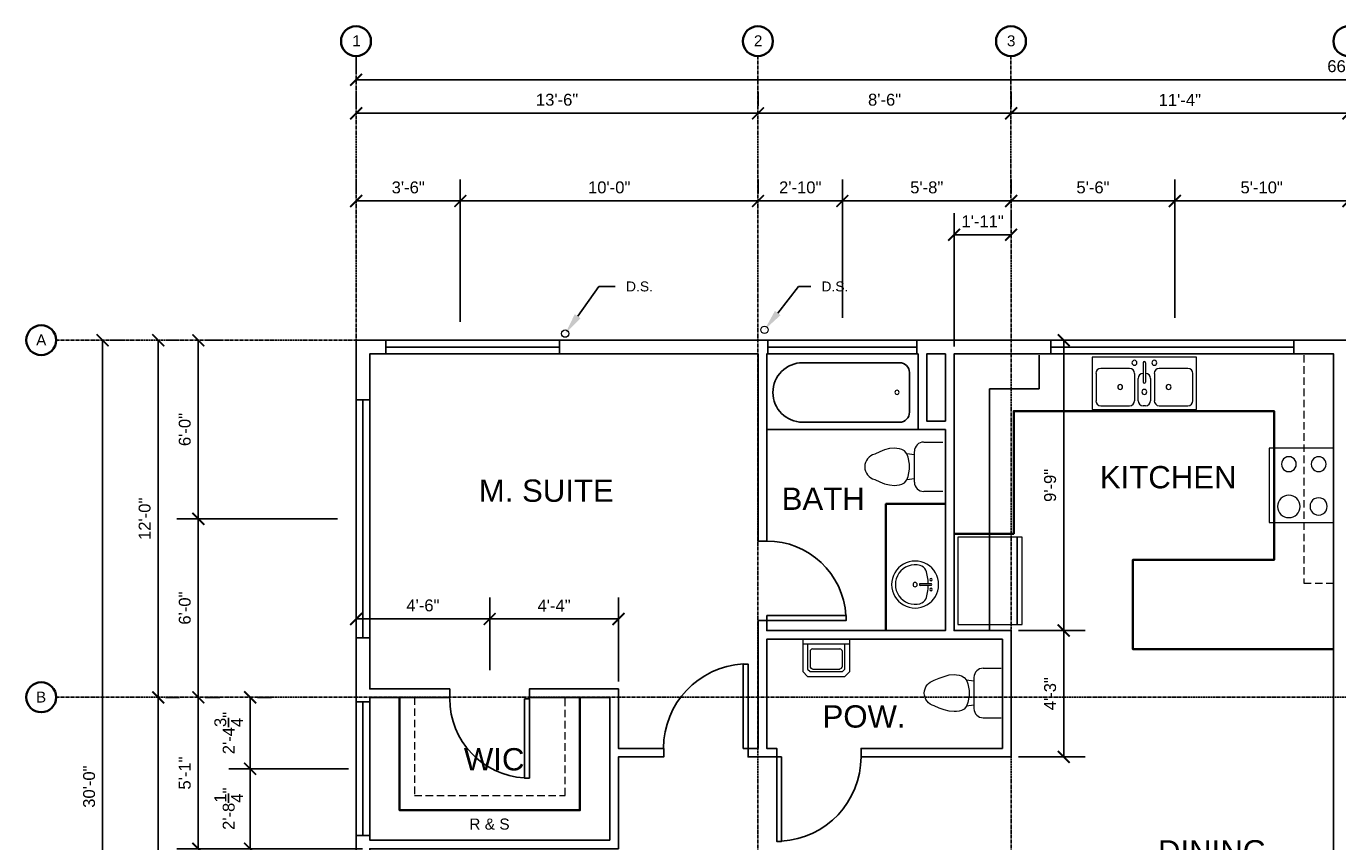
# Model space of a CAD drawing. Header units: inches. Extents: x 0 to 1092, y 0 to 570.
# Tile 2 of 4: x 0 to 529, y 241 to 570. Entities that reach past the tile are written whole.
import ezdxf
from ezdxf import colors
from ezdxf.entities.mleader import LeaderData, LeaderLine
from ezdxf.math import Vec2, Vec3

# ---------------------------------------------------------------- set-up
doc = ezdxf.new("R2010")
doc.units = ezdxf.units.IN
doc.header["$MEASUREMENT"] = 0
doc.linetypes.add('CENTER', pattern=[2, 1.25, -0.25, 0.25, -0.25])
doc.linetypes.add('HIDDEN', pattern=[0.375, 0.25, -0.125])
for name, color, linetype in [('A-CASEWORK', 4, 'Continuous'), ('A-DIM', 1, 'Continuous'), ('A-DOOR', 2, 'Continuous'), ('A-EQUIPMENT', 6, 'Continuous'), ('A-GLAZING', 3, 'Continuous'), ('A-GRID', 7, 'CENTER'), ('A-GRID-LABEL', 7, 'Continuous'), ('A-LABEL', 7, 'Continuous'), ('A-MISC', 4, 'Continuous'), ('A-PLUMBING', 4, 'Continuous'), ('A-ROOM-LABEL', 7, 'Continuous'), ('A-WALL', 5, 'Continuous')]:
    doc.layers.add(name, color=color, linetype=linetype)
doc.styles.add('PDF Arial', font='arial.ttf')
doc.styles.get("Standard").update_dxf_attribs({"font": 'arial.ttf'})
doc.dimstyles.new('Arch-Dim', dxfattribs={"dimtxt": 0.1, "dimasz": 0.1, "dimexe": 0.18, "dimexo": 0.0625, "dimgap": 0.0625, "dimtad": 1, "dimdec": 0, "dimzin": 3, "dimdsep": 46, "dimlunit": 4, "dimtxsty": 'Standard', "dimblk": 'ARCHTICK', "dimcen": 0, "dimadec": 0, "dimazin": 0, "dimtfac": 1, "dimtdec": 0, "dimtofl": 0, "dimtmove": 0, "dimatfit": 3, "dimfxl": 1, "dimtolj": 1, "dimtzin": 0, "dimarcsym": 0})

# ---------------------------------------------------------------- blocks, each defined once
blk = doc.blocks.new('_ArchTick')
at = {"color": 0, "linetype": 'ByBlock', "const_width": 0.15}
blk.add_lwpolyline([(-0.5, -0.5), (0.5, 0.5)], dxfattribs=at)
blk = doc.blocks.new('*D68')
at = {"layer": 'A-DIM', "color": 0, "lineweight": -2, "transparency": 16777216}
for p, q in [((132.96, 551.31), (132.96, 556.95)), ((932.95, 551.31), (932.95, 556.95)), ((132.96, 548.31), (932.95, 548.31))]:
    blk.add_line(p, q, dxfattribs=at)
at = {"layer": 'Defpoints', "color": 0, "transparency": 16777216}
for p in [(132.96, 548.31), (932.95, 548.31), (932.95, 548.31)]:
    blk.add_point(p, dxfattribs=at)
at = {"layer": 'A-DIM', "color": 0, "lineweight": -2, "transparency": 16777216, "xscale": 4.800000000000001, "yscale": 4.800000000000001, "zscale": 4.800000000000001, "rotation": 180}
blk.add_blockref('_ArchTick', (132.96, 548.31), dxfattribs=at)
at = {"layer": 'A-DIM', "color": 0, "lineweight": -2, "transparency": 16777216, "xscale": 4.800000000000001, "yscale": 4.800000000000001, "zscale": 4.800000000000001}
blk.add_blockref('_ArchTick', (932.95, 548.31), dxfattribs=at)
at = {"layer": 'A-DIM', "color": 0, "transparency": 16777216, "insert": (532.95, 553.77), "char_height": 4.8, "attachment_point": 5}
blk.add_mtext('\\A1;66\'-8"', dxfattribs=at)
blk = doc.blocks.new('*D69')
at = {"layer": 'A-DIM', "color": 0, "lineweight": -2, "transparency": 16777216}
for p, q in [((132.96, 537.79), (132.96, 543.43)), ((294.96, 537.79), (294.96, 543.43)), ((132.96, 534.79), (294.96, 534.79))]:
    blk.add_line(p, q, dxfattribs=at)
at = {"layer": 'Defpoints', "color": 0, "transparency": 16777216}
for p in [(132.96, 534.79), (294.96, 534.79), (294.96, 534.79)]:
    blk.add_point(p, dxfattribs=at)
at = {"layer": 'A-DIM', "color": 0, "lineweight": -2, "transparency": 16777216, "xscale": 4.800000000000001, "yscale": 4.800000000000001, "zscale": 4.800000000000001, "rotation": 180}
blk.add_blockref('_ArchTick', (132.96, 534.79), dxfattribs=at)
at = {"layer": 'A-DIM', "color": 0, "lineweight": -2, "transparency": 16777216, "xscale": 4.800000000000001, "yscale": 4.800000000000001, "zscale": 4.800000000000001}
blk.add_blockref('_ArchTick', (294.96, 534.79), dxfattribs=at)
at = {"layer": 'A-DIM', "color": 0, "transparency": 16777216, "insert": (213.96, 540.25), "char_height": 4.8, "attachment_point": 5}
blk.add_mtext('\\A1;13\'-6"', dxfattribs=at)
blk = doc.blocks.new('*D70')
at = {"layer": 'A-DIM', "color": 0, "lineweight": -2, "transparency": 16777216}
for p, q in [((294.96, 537.79), (294.96, 543.43)), ((396.96, 537.41), (396.96, 543.43)), ((294.96, 534.79), (396.96, 534.79))]:
    blk.add_line(p, q, dxfattribs=at)
at = {"layer": 'Defpoints', "color": 0, "transparency": 16777216}
for p in [(294.96, 534.79), (396.96, 534.79), (396.96, 534.41)]:
    blk.add_point(p, dxfattribs=at)
at = {"layer": 'A-DIM', "color": 0, "lineweight": -2, "transparency": 16777216, "xscale": 4.800000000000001, "yscale": 4.800000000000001, "zscale": 4.800000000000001, "rotation": 180}
blk.add_blockref('_ArchTick', (294.96, 534.79), dxfattribs=at)
at = {"layer": 'A-DIM', "color": 0, "lineweight": -2, "transparency": 16777216, "xscale": 4.800000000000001, "yscale": 4.800000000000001, "zscale": 4.800000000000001}
blk.add_blockref('_ArchTick', (396.96, 534.79), dxfattribs=at)
at = {"layer": 'A-DIM', "color": 0, "transparency": 16777216, "insert": (345.96, 540.25), "char_height": 4.8, "attachment_point": 5}
blk.add_mtext('\\A1;8\'-6"', dxfattribs=at)
blk = doc.blocks.new('*D71')
at = {"layer": 'A-DIM', "color": 0, "lineweight": -2, "transparency": 16777216}
for p, q in [((396.96, 537.41), (396.96, 543.43)), ((532.95, 537.79), (532.95, 543.43)), ((396.96, 534.79), (532.95, 534.79))]:
    blk.add_line(p, q, dxfattribs=at)
at = {"layer": 'Defpoints', "color": 0, "transparency": 16777216}
for p in [(396.96, 534.41), (532.95, 534.79), (532.95, 534.79)]:
    blk.add_point(p, dxfattribs=at)
at = {"layer": 'A-DIM', "color": 0, "lineweight": -2, "transparency": 16777216, "xscale": 4.800000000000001, "yscale": 4.800000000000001, "zscale": 4.800000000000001, "rotation": 180}
blk.add_blockref('_ArchTick', (396.96, 534.79), dxfattribs=at)
at = {"layer": 'A-DIM', "color": 0, "lineweight": -2, "transparency": 16777216, "xscale": 4.800000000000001, "yscale": 4.800000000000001, "zscale": 4.800000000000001}
blk.add_blockref('_ArchTick', (532.95, 534.79), dxfattribs=at)
at = {"layer": 'A-DIM', "color": 0, "transparency": 16777216, "insert": (464.96, 540.2), "char_height": 4.8, "attachment_point": 5}
blk.add_mtext('\\A1;11\'-4"', dxfattribs=at)
blk = doc.blocks.new('*D75')
at = {"layer": 'A-DIM', "color": 0, "lineweight": -2, "transparency": 16777216}
for p, q in [((132.96, 502.44), (132.96, 508.08)), ((174.96, 450.76), (174.96, 508.08)), ((132.96, 499.44), (174.96, 499.44))]:
    blk.add_line(p, q, dxfattribs=at)
at = {"layer": 'Defpoints', "color": 0, "transparency": 16777216}
for p in [(132.96, 499.44), (174.96, 499.44), (174.96, 447.76)]:
    blk.add_point(p, dxfattribs=at)
at = {"layer": 'A-DIM', "color": 0, "lineweight": -2, "transparency": 16777216, "xscale": 4.800000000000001, "yscale": 4.800000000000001, "zscale": 4.800000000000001, "rotation": 180}
blk.add_blockref('_ArchTick', (132.96, 499.44), dxfattribs=at)
at = {"layer": 'A-DIM', "color": 0, "lineweight": -2, "transparency": 16777216, "xscale": 4.800000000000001, "yscale": 4.800000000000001, "zscale": 4.800000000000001}
blk.add_blockref('_ArchTick', (174.96, 499.44), dxfattribs=at)
at = {"layer": 'A-DIM', "color": 0, "transparency": 16777216, "insert": (153.96, 504.89), "char_height": 4.8, "attachment_point": 5}
blk.add_mtext('\\A1;3\'-6"', dxfattribs=at)
blk = doc.blocks.new('*D76')
at = {"layer": 'A-DIM', "color": 0, "lineweight": -2, "transparency": 16777216}
for p, q in [((174.96, 450.76), (174.96, 508.08)), ((294.96, 502.44), (294.96, 508.08)), ((174.96, 499.44), (294.96, 499.44))]:
    blk.add_line(p, q, dxfattribs=at)
at = {"layer": 'Defpoints', "color": 0, "transparency": 16777216}
for p in [(294.96, 499.44), (294.96, 499.44), (174.96, 447.76)]:
    blk.add_point(p, dxfattribs=at)
at = {"layer": 'A-DIM', "color": 0, "lineweight": -2, "transparency": 16777216, "xscale": 4.800000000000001, "yscale": 4.800000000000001, "zscale": 4.800000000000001, "rotation": 180}
blk.add_blockref('_ArchTick', (174.96, 499.44), dxfattribs=at)
at = {"layer": 'A-DIM', "color": 0, "lineweight": -2, "transparency": 16777216, "xscale": 4.800000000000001, "yscale": 4.800000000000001, "zscale": 4.800000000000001}
blk.add_blockref('_ArchTick', (294.96, 499.44), dxfattribs=at)
at = {"layer": 'A-DIM', "color": 0, "transparency": 16777216, "insert": (234.96, 504.89), "char_height": 4.8, "attachment_point": 5}
blk.add_mtext('\\A1;10\'-0"', dxfattribs=at)
blk = doc.blocks.new('*D77')
at = {"layer": 'A-DIM', "color": 0, "lineweight": -2, "transparency": 16777216}
for p, q in [((294.96, 502.44), (294.96, 508.08)), ((328.96, 452.28), (328.96, 508.08)), ((294.96, 499.44), (328.96, 499.44))]:
    blk.add_line(p, q, dxfattribs=at)
at = {"layer": 'Defpoints', "color": 0, "transparency": 16777216}
for p in [(294.96, 499.44), (328.96, 499.44), (328.96, 449.28)]:
    blk.add_point(p, dxfattribs=at)
at = {"layer": 'A-DIM', "color": 0, "lineweight": -2, "transparency": 16777216, "xscale": 4.800000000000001, "yscale": 4.800000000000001, "zscale": 4.800000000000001, "rotation": 180}
blk.add_blockref('_ArchTick', (294.96, 499.44), dxfattribs=at)
at = {"layer": 'A-DIM', "color": 0, "lineweight": -2, "transparency": 16777216, "xscale": 4.800000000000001, "yscale": 4.800000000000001, "zscale": 4.800000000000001}
blk.add_blockref('_ArchTick', (328.96, 499.44), dxfattribs=at)
at = {"layer": 'A-DIM', "color": 0, "transparency": 16777216, "insert": (311.96, 504.89), "char_height": 4.8, "attachment_point": 5}
blk.add_mtext('\\A1;2\'-10"', dxfattribs=at)
blk = doc.blocks.new('*D78')
at = {"layer": 'A-DIM', "color": 0, "lineweight": -2, "transparency": 16777216}
for p, q in [((328.96, 452.28), (328.96, 508.08)), ((396.96, 502.44), (396.96, 508.08)), ((328.96, 499.44), (396.96, 499.44))]:
    blk.add_line(p, q, dxfattribs=at)
at = {"layer": 'Defpoints', "color": 0, "transparency": 16777216}
for p in [(396.96, 499.44), (396.96, 499.44), (328.96, 449.28)]:
    blk.add_point(p, dxfattribs=at)
at = {"layer": 'A-DIM', "color": 0, "lineweight": -2, "transparency": 16777216, "xscale": 4.800000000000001, "yscale": 4.800000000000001, "zscale": 4.800000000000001, "rotation": 180}
blk.add_blockref('_ArchTick', (328.96, 499.44), dxfattribs=at)
at = {"layer": 'A-DIM', "color": 0, "lineweight": -2, "transparency": 16777216, "xscale": 4.800000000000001, "yscale": 4.800000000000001, "zscale": 4.800000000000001}
blk.add_blockref('_ArchTick', (396.96, 499.44), dxfattribs=at)
at = {"layer": 'A-DIM', "color": 0, "transparency": 16777216, "insert": (362.96, 504.89), "char_height": 4.8, "attachment_point": 5}
blk.add_mtext('\\A1;5\'-8"', dxfattribs=at)
blk = doc.blocks.new('*D79')
at = {"layer": 'A-DIM', "color": 0, "lineweight": -2, "transparency": 16777216}
for p, q in [((396.96, 502.44), (396.96, 508.08)), ((462.96, 452.28), (462.96, 508.08)), ((396.96, 499.44), (462.96, 499.44))]:
    blk.add_line(p, q, dxfattribs=at)
at = {"layer": 'Defpoints', "color": 0, "transparency": 16777216}
for p in [(396.96, 499.44), (462.96, 499.44), (462.96, 449.28)]:
    blk.add_point(p, dxfattribs=at)
at = {"layer": 'A-DIM', "color": 0, "lineweight": -2, "transparency": 16777216, "xscale": 4.800000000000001, "yscale": 4.800000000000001, "zscale": 4.800000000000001, "rotation": 180}
blk.add_blockref('_ArchTick', (396.96, 499.44), dxfattribs=at)
at = {"layer": 'A-DIM', "color": 0, "lineweight": -2, "transparency": 16777216, "xscale": 4.800000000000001, "yscale": 4.800000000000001, "zscale": 4.800000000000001}
blk.add_blockref('_ArchTick', (462.96, 499.44), dxfattribs=at)
at = {"layer": 'A-DIM', "color": 0, "transparency": 16777216, "insert": (429.96, 504.89), "char_height": 4.8, "attachment_point": 5}
blk.add_mtext('\\A1;5\'-6"', dxfattribs=at)
blk = doc.blocks.new('*D80')
at = {"layer": 'A-DIM', "color": 0, "lineweight": -2, "transparency": 16777216}
for p, q in [((462.96, 452.28), (462.96, 508.08)), ((532.95, 502.44), (532.95, 508.08)), ((462.96, 499.44), (532.95, 499.44))]:
    blk.add_line(p, q, dxfattribs=at)
at = {"layer": 'Defpoints', "color": 0, "transparency": 16777216}
for p in [(532.95, 499.44), (532.95, 499.44), (462.96, 449.28)]:
    blk.add_point(p, dxfattribs=at)
at = {"layer": 'A-DIM', "color": 0, "lineweight": -2, "transparency": 16777216, "xscale": 4.800000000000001, "yscale": 4.800000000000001, "zscale": 4.800000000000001, "rotation": 180}
blk.add_blockref('_ArchTick', (462.96, 499.44), dxfattribs=at)
at = {"layer": 'A-DIM', "color": 0, "lineweight": -2, "transparency": 16777216, "xscale": 4.800000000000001, "yscale": 4.800000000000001, "zscale": 4.800000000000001}
blk.add_blockref('_ArchTick', (532.95, 499.44), dxfattribs=at)
at = {"layer": 'A-DIM', "color": 0, "transparency": 16777216, "insert": (497.96, 504.89), "char_height": 4.8, "attachment_point": 5}
blk.add_mtext('\\A1;5\'-10"', dxfattribs=at)
blk = doc.blocks.new('*D87')
at = {"layer": 'A-DIM', "color": 0, "lineweight": -2, "transparency": 16777216}
for p, q in [((374, 440.76), (374, 494.48)), ((396.96, 488.84), (396.96, 494.48)), ((396.96, 485.84), (374, 485.84))]:
    blk.add_line(p, q, dxfattribs=at)
at = {"layer": 'Defpoints', "color": 0, "transparency": 16777216}
for p in [(374, 485.84), (396.96, 485.84), (374, 437.76)]:
    blk.add_point(p, dxfattribs=at)
at = {"layer": 'A-DIM', "color": 0, "lineweight": -2, "transparency": 16777216, "xscale": 4.800000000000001, "yscale": 4.800000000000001, "zscale": 4.800000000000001, "rotation": 180}
blk.add_blockref('_ArchTick', (374, 485.84), dxfattribs=at)
at = {"layer": 'A-DIM', "color": 0, "lineweight": -2, "transparency": 16777216, "xscale": 4.800000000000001, "yscale": 4.800000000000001, "zscale": 4.800000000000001}
blk.add_blockref('_ArchTick', (396.96, 485.84), dxfattribs=at)
at = {"layer": 'A-DIM', "color": 0, "transparency": 16777216, "insert": (385.48, 491.24), "char_height": 4.8, "attachment_point": 5}
blk.add_mtext('\\A1;1\'-11"', dxfattribs=at)
blk = doc.blocks.new('*D88')
at = {"layer": 'A-DIM', "color": 0, "lineweight": -2, "transparency": 16777216}
for p, q in [((132.96, 326.28), (132.96, 339.52)), ((186.8, 326.28), (186.8, 339.52)), ((132.96, 330.88), (186.8, 330.88))]:
    blk.add_line(p, q, dxfattribs=at)
at = {"layer": 'Defpoints', "color": 0, "transparency": 16777216}
for p in [(186.8, 330.88), (132.96, 323.28), (186.8, 323.28)]:
    blk.add_point(p, dxfattribs=at)
at = {"layer": 'A-DIM', "color": 0, "lineweight": -2, "transparency": 16777216, "xscale": 4.800000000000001, "yscale": 4.800000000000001, "zscale": 4.800000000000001, "rotation": 180}
blk.add_blockref('_ArchTick', (132.96, 330.88), dxfattribs=at)
at = {"layer": 'A-DIM', "color": 0, "lineweight": -2, "transparency": 16777216, "xscale": 4.800000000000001, "yscale": 4.800000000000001, "zscale": 4.800000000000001}
blk.add_blockref('_ArchTick', (186.8, 330.88), dxfattribs=at)
at = {"layer": 'A-DIM', "color": 0, "transparency": 16777216, "insert": (159.88, 336.33), "char_height": 4.8, "attachment_point": 5}
blk.add_mtext('\\A1;4\'-6"', dxfattribs=at)
blk = doc.blocks.new('*D89')
at = {"layer": 'A-DIM', "color": 0, "lineweight": -2, "transparency": 16777216}
for p, q in [((186.8, 310.28), (186.8, 339.52)), ((238.72, 305.72), (238.72, 339.52)), ((186.8, 330.88), (238.72, 330.88))]:
    blk.add_line(p, q, dxfattribs=at)
at = {"layer": 'Defpoints', "color": 0, "transparency": 16777216}
for p in [(238.72, 330.88), (186.8, 307.28), (238.72, 302.72)]:
    blk.add_point(p, dxfattribs=at)
at = {"layer": 'A-DIM', "color": 0, "lineweight": -2, "transparency": 16777216, "xscale": 4.800000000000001, "yscale": 4.800000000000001, "zscale": 4.800000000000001, "rotation": 180}
blk.add_blockref('_ArchTick', (186.8, 330.88), dxfattribs=at)
at = {"layer": 'A-DIM', "color": 0, "lineweight": -2, "transparency": 16777216, "xscale": 4.800000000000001, "yscale": 4.800000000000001, "zscale": 4.800000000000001}
blk.add_blockref('_ArchTick', (238.72, 330.88), dxfattribs=at)
at = {"layer": 'A-DIM', "color": 0, "transparency": 16777216, "insert": (212.76, 336.28), "char_height": 4.8, "attachment_point": 5}
blk.add_mtext('\\A1;4\'-4"', dxfattribs=at)
blk = doc.blocks.new('*D47')
at = {"layer": 'A-DIM', "color": 0, "lineweight": -2, "transparency": 16777216}
for p, q in [((399.96, 326.24), (426.8, 326.24)), ((418.16, 275.28), (418.16, 326.24)), ((399.96, 275.28), (426.8, 275.28))]:
    blk.add_line(p, q, dxfattribs=at)
at = {"layer": 'Defpoints', "color": 0, "transparency": 16777216}
for p in [(396.96, 326.24), (418.16, 326.24), (396.96, 275.28)]:
    blk.add_point(p, dxfattribs=at)
at = {"layer": 'A-DIM', "color": 0, "lineweight": -2, "transparency": 16777216, "xscale": 4.800000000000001, "yscale": 4.800000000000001, "zscale": 4.800000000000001}
for p, rotation in [((418.16, 326.24), 90), ((418.16, 275.28), 270)]:
    blk.add_blockref('_ArchTick', p, dxfattribs=dict(at, rotation=rotation))
at = {"layer": 'A-DIM', "color": 0, "transparency": 16777216, "insert": (412.7, 300.76), "char_height": 4.8, "attachment_point": 5, "rotation": 90}
blk.add_mtext('\\A1;4\'-3"', dxfattribs=at)
blk = doc.blocks.new('*D48')
at = {"layer": 'A-DIM', "color": 0, "lineweight": -2, "transparency": 16777216}
for p, q in [((415.96, 443.28), (426.8, 443.28)), ((418.16, 326.24), (418.16, 443.28)), ((399.96, 326.24), (426.8, 326.24))]:
    blk.add_line(p, q, dxfattribs=at)
at = {"layer": 'Defpoints', "color": 0, "transparency": 16777216}
for p in [(412.96, 443.28), (418.16, 443.28), (396.96, 326.24)]:
    blk.add_point(p, dxfattribs=at)
at = {"layer": 'A-DIM', "color": 0, "lineweight": -2, "transparency": 16777216, "xscale": 4.800000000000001, "yscale": 4.800000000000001, "zscale": 4.800000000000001}
for p, rotation in [((418.16, 443.28), 90), ((418.16, 326.24), 270)]:
    blk.add_blockref('_ArchTick', p, dxfattribs=dict(at, rotation=rotation))
at = {"layer": 'A-DIM', "color": 0, "transparency": 16777216, "insert": (412.71, 384.76), "char_height": 4.8, "attachment_point": 5, "rotation": 90}
blk.add_mtext('\\A1;9\'-9"', dxfattribs=at)
blk = doc.blocks.new('*D58')
at = {"layer": 'A-DIM', "color": 0, "lineweight": -2, "transparency": 16777216}
for p, q in [((30.8, 83.28), (30.8, 443.28)), ((33.8, 443.28), (39.44, 443.28)), ((33.8, 83.28), (39.44, 83.28))]:
    blk.add_line(p, q, dxfattribs=at)
at = {"layer": 'Defpoints', "color": 0, "transparency": 16777216}
for p in [(30.8, 443.28), (30.8, 443.28), (30.8, 83.28)]:
    blk.add_point(p, dxfattribs=at)
at = {"layer": 'A-DIM', "color": 0, "lineweight": -2, "transparency": 16777216, "xscale": 4.800000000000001, "yscale": 4.800000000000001, "zscale": 4.800000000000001}
for p, rotation in [((30.8, 443.28), 90), ((30.8, 83.28), 270)]:
    blk.add_blockref('_ArchTick', p, dxfattribs=dict(at, rotation=rotation))
at = {"layer": 'A-DIM', "color": 0, "transparency": 16777216, "insert": (25.35, 263.28), "char_height": 4.8, "attachment_point": 5, "rotation": 90}
blk.add_mtext('\\A1;30\'-0"', dxfattribs=at)
blk = doc.blocks.new('*D60')
at = {"layer": 'A-DIM', "color": 0, "lineweight": -2, "transparency": 16777216}
for p, q in [((53.2, 155.28), (53.2, 299.28)), ((56.2, 299.28), (61.84, 299.28)), ((56.2, 155.28), (61.84, 155.28))]:
    blk.add_line(p, q, dxfattribs=at)
at = {"layer": 'Defpoints', "color": 0, "transparency": 16777216}
for p in [(53.2, 299.28), (53.2, 299.28), (53.2, 155.28)]:
    blk.add_point(p, dxfattribs=at)
at = {"layer": 'A-DIM', "color": 0, "lineweight": -2, "transparency": 16777216, "xscale": 4.800000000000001, "yscale": 4.800000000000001, "zscale": 4.800000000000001}
for p, rotation in [((53.2, 299.28), 90), ((53.2, 155.28), 270)]:
    blk.add_blockref('_ArchTick', p, dxfattribs=dict(at, rotation=rotation))
at = {"layer": 'A-DIM', "color": 0, "transparency": 16777216, "insert": (47.75, 227.28), "char_height": 4.8, "attachment_point": 5, "rotation": 90}
blk.add_mtext('\\A1;12\'-0"', dxfattribs=at)
blk = doc.blocks.new('*D61')
at = {"layer": 'A-DIM', "color": 0, "lineweight": -2, "transparency": 16777216}
for p, q in [((53.2, 299.28), (53.2, 443.28)), ((56.2, 443.28), (61.84, 443.28)), ((56.2, 299.28), (61.84, 299.28))]:
    blk.add_line(p, q, dxfattribs=at)
at = {"layer": 'Defpoints', "color": 0, "transparency": 16777216}
for p in [(53.2, 443.28), (53.2, 443.28), (53.2, 299.28)]:
    blk.add_point(p, dxfattribs=at)
at = {"layer": 'A-DIM', "color": 0, "lineweight": -2, "transparency": 16777216, "xscale": 4.800000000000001, "yscale": 4.800000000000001, "zscale": 4.800000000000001}
for p, rotation in [((53.2, 443.28), 90), ((53.2, 299.28), 270)]:
    blk.add_blockref('_ArchTick', p, dxfattribs=dict(at, rotation=rotation))
at = {"layer": 'A-DIM', "color": 0, "transparency": 16777216, "insert": (47.75, 371.28), "char_height": 4.8, "attachment_point": 5, "rotation": 90}
blk.add_mtext('\\A1;12\'-0"', dxfattribs=at)
blk = doc.blocks.new('*D64')
at = {"layer": 'A-DIM', "color": 0, "lineweight": -2, "transparency": 16777216}
for p, q in [((69.36, 238.24), (69.36, 299.28)), ((72.12, 299.28), (78, 299.28)), ((135.48, 238.24), (60.72, 238.24))]:
    blk.add_line(p, q, dxfattribs=at)
at = {"layer": 'Defpoints', "color": 0, "transparency": 16777216}
for p in [(69.12, 299.28), (69.36, 299.28), (138.48, 238.24)]:
    blk.add_point(p, dxfattribs=at)
at = {"layer": 'A-DIM', "color": 0, "lineweight": -2, "transparency": 16777216, "xscale": 4.800000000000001, "yscale": 4.800000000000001, "zscale": 4.800000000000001}
for p, rotation in [((69.36, 299.28), 90), ((69.36, 238.24), 270)]:
    blk.add_blockref('_ArchTick', p, dxfattribs=dict(at, rotation=rotation))
at = {"layer": 'A-DIM', "color": 0, "transparency": 16777216, "insert": (63.91, 268.76), "char_height": 4.8, "attachment_point": 5, "rotation": 90}
blk.add_mtext('\\A1;5\'-1"', dxfattribs=at)
blk = doc.blocks.new('*D65')
at = {"layer": 'A-DIM', "color": 0, "lineweight": -2, "transparency": 16777216}
for p, q in [((129.96, 270.48), (81.6, 270.48)), ((90.24, 238.24), (90.24, 270.48)), ((93.24, 238.24), (98.88, 238.24))]:
    blk.add_line(p, q, dxfattribs=at)
at = {"layer": 'Defpoints', "color": 0, "transparency": 16777216}
for p in [(90.24, 270.48), (132.96, 270.48), (90.24, 238.24)]:
    blk.add_point(p, dxfattribs=at)
at = {"layer": 'A-DIM', "color": 0, "lineweight": -2, "transparency": 16777216, "xscale": 4.800000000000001, "yscale": 4.800000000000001, "zscale": 4.800000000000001}
for p, rotation in [((90.24, 270.48), 90), ((90.24, 238.24), 270)]:
    blk.add_blockref('_ArchTick', p, dxfattribs=dict(at, rotation=rotation))
at = {"layer": 'A-DIM', "color": 0, "transparency": 16777216, "insert": (81.59, 254.36), "char_height": 4.8, "attachment_point": 5, "rotation": 90}
blk.add_mtext('\\A1;2\'-8{\\H1x;\\S1/4;}"', dxfattribs=at)
blk = doc.blocks.new('*D66')
at = {"layer": 'A-DIM', "color": 0, "lineweight": -2, "transparency": 16777216}
for p, q in [((90.24, 270.48), (90.24, 299.28)), ((93.24, 299.28), (98.88, 299.28)), ((129.96, 270.48), (81.6, 270.48))]:
    blk.add_line(p, q, dxfattribs=at)
at = {"layer": 'Defpoints', "color": 0, "transparency": 16777216}
for p in [(90.24, 299.28), (90.24, 299.28), (132.96, 270.48)]:
    blk.add_point(p, dxfattribs=at)
at = {"layer": 'A-DIM', "color": 0, "lineweight": -2, "transparency": 16777216, "xscale": 4.800000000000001, "yscale": 4.800000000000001, "zscale": 4.800000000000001}
for p, rotation in [((90.24, 299.28), 90), ((90.24, 270.48), 270)]:
    blk.add_blockref('_ArchTick', p, dxfattribs=dict(at, rotation=rotation))
at = {"layer": 'A-DIM', "color": 0, "transparency": 16777216, "insert": (81.59, 284.88), "char_height": 4.8, "attachment_point": 5, "rotation": 90}
blk.add_mtext('\\A1;2\'-4{\\H1x;\\S3/4;}"', dxfattribs=at)
blk = doc.blocks.new('*D67')
at = {"layer": 'A-DIM', "color": 0, "lineweight": -2, "transparency": 16777216}
for p, q in [((125.48, 371.28), (60.72, 371.28)), ((69.36, 299.28), (69.36, 371.28)), ((72.12, 299.28), (78, 299.28))]:
    blk.add_line(p, q, dxfattribs=at)
at = {"layer": 'Defpoints', "color": 0, "transparency": 16777216}
for p in [(69.36, 371.28), (128.48, 371.28), (69.12, 299.28)]:
    blk.add_point(p, dxfattribs=at)
at = {"layer": 'A-DIM', "color": 0, "lineweight": -2, "transparency": 16777216, "xscale": 4.800000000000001, "yscale": 4.800000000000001, "zscale": 4.800000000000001}
for p, rotation in [((69.36, 371.28), 90), ((69.36, 299.28), 270)]:
    blk.add_blockref('_ArchTick', p, dxfattribs=dict(at, rotation=rotation))
at = {"layer": 'A-DIM', "color": 0, "transparency": 16777216, "insert": (63.91, 335.28), "char_height": 4.8, "attachment_point": 5, "rotation": 90}
blk.add_mtext('\\A1;6\'-0"', dxfattribs=at)
blk = doc.blocks.new('*D90')
at = {"layer": 'A-DIM', "color": 0, "lineweight": -2, "transparency": 16777216}
for p, q in [((69.36, 371.28), (69.36, 443.28)), ((72.12, 443.28), (78, 443.28)), ((125.48, 371.28), (60.72, 371.28))]:
    blk.add_line(p, q, dxfattribs=at)
at = {"layer": 'Defpoints', "color": 0, "transparency": 16777216}
for p in [(69.12, 443.28), (69.36, 443.28), (128.48, 371.28)]:
    blk.add_point(p, dxfattribs=at)
at = {"layer": 'A-DIM', "color": 0, "lineweight": -2, "transparency": 16777216, "xscale": 4.800000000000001, "yscale": 4.800000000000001, "zscale": 4.800000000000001}
for p, rotation in [((69.36, 443.28), 90), ((69.36, 371.28), 270)]:
    blk.add_blockref('_ArchTick', p, dxfattribs=dict(at, rotation=rotation))
at = {"layer": 'A-DIM', "color": 0, "transparency": 16777216, "insert": (63.91, 407.28), "char_height": 4.8, "attachment_point": 5, "rotation": 90}
blk.add_mtext('\\A1;6\'-0"', dxfattribs=at)

msp = doc.modelspace()

# ---------------------------------------------------------------- linework, layer by layer
at = {"layer": 'A-CASEWORK', "linetype": 'HIDDEN'}
msp.add_lwpolyline([(408.236, 437.276), (408.236, 423.756), (388.236, 423.756), (388.236, 326.237)], dxfattribs=at)
at = {"layer": 'A-CASEWORK', "linetype": 'HIDDEN', "lineweight": 18, "ltscale": 11.99988}
for points in [[(514.955, 437.276), (514.955, 345.277), (526.955, 345.277)], [(156.478, 299.277), (156.478, 259.757), (217.198, 259.757), (217.198, 299.277)]]:
    msp.add_lwpolyline(points, dxfattribs=at)
at = {"layer": 'A-CASEWORK', "lineweight": 35}
for points in [[(373.996, 365.276), (397.996, 365.276), (397.996, 414.716), (502.955, 414.716), (502.955, 354.716), (445.996, 354.716), (445.996, 318.717), (526.955, 318.717)], [(370.476, 377.276), (346.477, 377.276), (346.477, 326.237)], [(150.478, 299.277), (150.478, 253.757), (223.198, 253.757), (223.198, 299.277)]]:
    msp.add_lwpolyline(points, dxfattribs=at)
at = {"layer": 'A-DOOR', "lineweight": 25}
for points in [[(298.477, 332.237), (330.477, 332.237), (330.477, 330.237), (298.477, 330.237)], [(288.957, 278.717), (288.957, 312.717), (290.957, 312.717), (290.957, 278.717)], [(200.798, 298.717), (200.798, 266.717), (202.798, 266.717), (202.798, 298.717)], [(304.477, 275.277), (304.477, 241.198), (302.477, 241.198), (302.477, 275.277)]]:
    msp.add_lwpolyline(points, close=True, dxfattribs=at)
for centre, radius, start, end in [((298.437, 330.277), 32.04, 3.57605, 90), ((290.917, 278.757), 34.04, 93.3673, 180), ((202.758, 298.757), 32.04, 179.99994, 266.42408), ((302.437, 275.317), 34.04, 273.36731, 0)]:
    msp.add_arc(centre, radius, start, end, dxfattribs=at)
at = {"layer": 'A-EQUIPMENT', "lineweight": 18}
for points in [[(500.955, 399.756), (500.955, 369.756), (526.955, 369.756), (526.955, 399.756)], [(375.436, 363.836), (375.436, 328.637), (399.436, 328.637), (399.436, 363.836)], [(399.436, 363.836), (399.436, 328.637), (401.436, 328.637), (401.436, 363.836)]]:
    msp.add_lwpolyline(points, close=True, dxfattribs=at)
msp.add_lwpolyline([(502.955, 369.756), (502.955, 399.756)], dxfattribs=at)
for points in [[(508.915, 390.316, 1.0000001), (508.915, 396.316, 1.0000001)], [(520.915, 390.316, 1.0000001), (520.915, 396.316, 1.0000001)], [(508.915, 371.756, 1), (508.915, 380.796, 1)], [(520.915, 372.796, 1.0000001), (520.915, 379.756, 1.0000001)]]:
    msp.add_lwpolyline(points, format="xyb", close=True, dxfattribs=at)
at = {"layer": 'A-GLAZING'}
for p, q in [((144.959, 443.276), (214.958, 443.276)), ((144.959, 440.476), (214.958, 440.476)), ((298.957, 443.276), (358.956, 443.276)), ((298.957, 440.516), (358.956, 440.516)), ((412.956, 443.276), (510.955, 443.276)), ((412.956, 440.516), (510.955, 440.516)), ((144.959, 437.756), (214.958, 437.756)), ((298.957, 437.756), (358.956, 437.756)), ((412.956, 437.756), (510.955, 437.756)), ((132.959, 323.277), (132.959, 419.276)), ((135.679, 323.277), (135.719, 419.276)), ((138.479, 323.277), (138.479, 419.276)), ((132.959, 243.518), (132.959, 297.517)), ((135.679, 297.517), (135.719, 243.518)), ((138.479, 243.518), (138.479, 297.517))]:
    msp.add_line(p, q, dxfattribs=at)
at = {"layer": 'A-GRID'}
for p, q in [((132.959, 557.834), (132.959, 0)), ((294.917, 557.834), (294.917, 0)), ((396.916, 557.834), (396.956, 0)), ((12.08, 443.316), (1091.509, 443.276)), ((12.08, 299.317), (1091.509, 299.277))]:
    msp.add_line(p, q, dxfattribs=at)
at = {"layer": 'A-GRID-LABEL', "lineweight": 35}
for centre in [(132.919, 563.874), (294.917, 563.874), (396.916, 563.874), (532.915, 563.874), (6.04, 443.316), (6.04, 299.317)]:
    msp.add_circle(centre, 6.04, dxfattribs=at)
at = {"layer": 'A-MISC', "lineweight": 18}
for centre in [(217.238, 445.955), (297.557, 447.475)]:
    msp.add_circle(centre, 1.48, dxfattribs=at)
at = {"layer": 'A-PLUMBING'}
msp.add_lwpolyline([(351.996, 434.236), (312.957, 434.236, 1), (312.957, 410.236), (351.996, 410.236, 0.4171309), (355.996, 414.276), (355.996, 430.236, 0.4142136), (351.996, 434.236)], format="xyb", close=True, dxfattribs=at)
at = {"layer": 'A-PLUMBING', "lineweight": 18}
for points in [[(471.675, 436.396), (429.676, 436.396), (429.676, 415.356), (471.675, 415.356)], [(312.957, 322.717), (312.957, 309.757), (314.957, 307.757), (329.997, 307.757), (331.997, 309.757), (331.997, 322.717)]]:
    msp.add_lwpolyline(points, close=True, dxfattribs=at)
for points in [[(445.676, 434.196, 0.9999755), (447.676, 434.196, 0.9999755)], [(453.675, 434.196, 0.9999755), (455.675, 434.196, 0.9999755)], [(350.996, 421.436, 1), (350.996, 423.116, 1)], [(439.916, 424.436, 0.9999755), (441.916, 424.436, 0.9999446)], [(449.675, 422.436, 0.9999755), (451.676, 422.436, 0.9999755)], [(459.435, 424.436, 0.9999755), (461.435, 424.436, 0.9999446)], [(341.997, 387.116), (343.997, 386.156), (345.997, 385.436), (347.997, 384.956), (349.996, 384.716), (350.956, 384.796), (351.996, 385.036), (352.956, 385.276), (353.996, 385.836), (354.956, 387.036), (355.516, 388.396), (355.996, 391.276), (355.996, 393.276), (355.516, 396.076), (354.956, 397.436), (353.996, 398.636), (352.956, 399.196), (351.996, 399.516), (350.956, 399.676), (349.996, 399.756), (347.997, 399.596), (345.997, 399.036), (343.997, 398.316), (341.997, 397.356, 0.7855284)], [(348.797, 344.757, 1.0000001), (367.756, 344.757, 1.0000001)], [(358.276, 345.597, 1), (358.276, 343.917, 1)], [(364.676, 347.277, 0.9999998), (364.676, 346.237, 0.9999998)], [(364.676, 343.277, 0.9999998), (364.676, 342.237, 0.9999998)], [(365.996, 306.157), (367.996, 307.037), (369.996, 307.757), (371.996, 308.317), (373.996, 308.477), (374.956, 308.397), (375.996, 308.237), (376.956, 307.997), (377.996, 307.357), (378.956, 306.237), (379.516, 304.797), (379.996, 301.997), (379.996, 299.997), (379.516, 297.197), (378.956, 295.757), (377.996, 294.557), (376.956, 293.997), (375.996, 293.757), (374.956, 293.597), (373.996, 293.517), (371.996, 293.677), (369.996, 294.237), (367.996, 294.957), (365.996, 295.837, -0.7801308)]]:
    msp.add_lwpolyline(points, format="xyb", close=True, dxfattribs=at)
for points in [[(450.235, 434.156), (450.235, 426.396)], [(451.195, 434.156), (451.195, 426.396)], [(431.196, 429.836), (431.196, 418.876)], [(444.716, 431.836), (433.196, 431.836)], [(446.716, 429.836), (446.716, 418.876)], [(454.715, 429.836), (454.715, 418.876)], [(468.235, 431.836), (456.715, 431.836)], [(470.235, 418.876), (470.235, 429.836)], [(448.236, 418.876), (448.236, 427.836)], [(453.195, 427.836), (453.195, 418.876)], [(433.196, 416.876), (444.716, 416.876)], [(451.195, 416.876), (450.235, 416.876)], [(456.715, 416.876), (468.235, 416.876)], [(361.756, 402.236), (369.436, 402.236)], [(357.996, 397.116), (354.956, 397.436)], [(357.996, 385.996), (357.996, 398.476)], [(357.996, 387.356), (354.956, 387.036)], [(369.436, 382.236), (361.756, 382.236)], [(364.716, 345.117), (360.396, 345.117)], [(364.716, 344.397), (360.396, 344.397)], [(331.997, 320.717), (312.957, 320.717)], [(314.957, 320.717), (314.957, 310.717), (315.997, 309.757), (328.957, 309.757), (329.997, 310.717), (329.997, 320.717)], [(315.997, 317.757), (315.997, 311.757)], [(327.997, 318.717), (316.957, 318.717)], [(328.957, 311.757), (328.957, 317.757)], [(316.957, 310.717), (327.997, 310.717)], [(381.996, 307.277), (381.996, 294.717)], [(392.956, 310.957), (385.756, 310.957)], [(381.996, 305.837), (378.956, 306.237)], [(381.996, 296.157), (378.956, 295.757)], [(385.756, 291.037), (392.956, 291.037)]]:
    msp.add_lwpolyline(points, dxfattribs=at)
at = {"layer": 'A-PLUMBING'}
msp.add_lwpolyline([(359.436, 407.276), (298.477, 407.276)], dxfattribs=at)
at = {"layer": 'A-PLUMBING', "lineweight": 18}
for points in [[(363.592, 345.132, 0.0787064), (362.605, 350.613, 0.1826166), (360.336, 352.439)], [(360.337, 337.074, 0.1826165), (362.606, 338.902, 0.0787065), (363.592, 344.383)]]:
    msp.add_lwpolyline(points, format="xyb", dxfattribs=at)
for centre, radius, start, end in [((450.675, 434.196), 0.52, 0.00012, 179.99988), ((433.156, 429.876), 2.04, 90.00072, 179.99928), ((444.676, 429.876), 2.04, 0.00072, 89.99928), ((450.196, 427.876), 2.04, 90.00072, 179.99928), ((451.156, 427.876), 2.04, 0.00592, 90.00067), ((456.675, 429.876), 2.04, 90.00072, 179.99928), ((468.195, 429.876), 2.04, 0.00592, 90.00067), ((450.675, 426.436), 0.52, 180.00012, 359.99988), ((433.156, 418.916), 2.04, 180.00072, 269.99928), ((444.676, 418.916), 2.04, 270.00072, 359.99928), ((450.196, 418.916), 2.04, 180.00072, 269.99928), ((451.155, 418.916), 2.04, 270.00072, 359.99928), ((456.675, 418.916), 2.04, 180.00072, 269.99928), ((468.195, 418.916), 2.04, 270.00072, 359.99928), ((361.716, 398.516), 3.72, 90, 180), ((361.716, 386.036), 3.72, 180, 270), ((358.276, 344.757), 7.96, 75.30579, 284.69421), ((360.356, 344.757), 0.36, 90.00002, 269.99998), ((364.676, 344.757), 0.36, 270.00002, 89.99998), ((316.917, 317.797), 1, 90.0014, 179.9986), ((327.957, 317.797), 1, 0.00494, 89.99955), ((316.917, 311.797), 1, 180.0014, 269.9986), ((327.957, 311.797), 1, 270.0014, 359.9986), ((385.716, 307.317), 3.72, 90.00549, 180), ((385.716, 294.757), 3.72, 180, 270)]:
    msp.add_arc(centre, radius, start, end, dxfattribs=at)
at = {"layer": 'A-WALL'}
for points in [[(144.959, 443.276), (132.959, 443.276), (132.959, 419.276), (138.479, 419.276), (138.479, 437.756), (144.959, 437.756)], [(214.958, 443.276), (298.957, 443.276), (298.957, 437.756), (298.477, 437.756), (298.477, 362.316), (294.957, 362.236), (294.957, 437.756), (214.958, 437.756)], [(359.436, 437.756), (358.956, 437.756), (358.956, 443.276), (412.956, 443.276), (412.956, 437.756), (373.996, 437.756), (373.996, 326.237), (396.956, 326.237), (396.956, 275.277), (336.477, 275.317), (336.477, 278.717), (393.436, 278.717), (393.436, 322.717), (298.477, 322.717), (298.477, 278.717), (302.477, 278.717), (302.477, 275.277), (290.957, 275.277), (290.957, 278.717), (294.957, 278.717), (294.957, 330.237), (298.477, 330.237), (298.477, 326.237), (370.476, 326.237), (370.476, 407.276), (359.436, 407.276), (359.436, 437.756)], [(510.955, 443.276), (554.954, 443.276), (554.954, 437.756), (538.955, 437.756), (538.955, 106.719), (568.474, 106.719), (568.474, 88.719), (597.434, 88.719), (597.994, 83.279), (562.954, 83.279), (562.954, 101.279), (538.955, 101.279), (538.955, 83.279), (484.235, 83.279), (484.235, 88.719), (526.955, 88.719), (526.955, 437.756), (510.955, 437.756)], [(370.476, 437.756), (370.476, 410.716), (362.956, 410.716), (362.956, 437.756)], [(170.798, 302.717), (170.798, 299.277), (138.479, 299.277), (138.479, 297.517), (132.959, 297.517), (132.959, 323.277), (138.479, 323.277), (138.479, 302.717)], [(138.479, 211.278), (132.959, 211.278), (132.959, 243.518), (138.479, 243.518), (138.479, 241.758), (235.198, 241.758), (235.198, 299.277), (202.798, 299.277), (202.798, 302.717), (238.718, 302.717), (238.718, 278.717), (256.957, 278.717), (256.957, 275.277), (238.718, 275.277), (238.718, 238.238), (138.479, 238.238)]]:
    msp.add_lwpolyline(points, close=True, dxfattribs=at)

# ---------------------------------------------------------------- texts
at = {"layer": 'A-GRID-LABEL', "char_height": 4.409, "attachment_point": 7, "style": 'PDF Arial'}
for s, insert in [('1', (131.439, 561.834)), ('2', (293.277, 561.834)), ('3', (395.276, 561.76)), ('A', (4, 441.196)), ('B', (3.92, 297.197))]:
    msp.add_mtext(s, dxfattribs=dict(at, insert=insert))
at = {"layer": 'A-LABEL', "insert": (178.558, 245.891), "char_height": 4.4667, "attachment_point": 7, "style": 'PDF Arial'}
msp.add_mtext('R & S', dxfattribs=at)
at = {"layer": 'A-ROOM-LABEL', "char_height": 8.9906, "attachment_point": 7, "style": 'PDF Arial'}
for s, insert in [('KITCHEN', (432.716, 383.445)), ('M. SUITE', (182.398, 378.005)), ('BATH', (304.477, 374.876)), ('POW.', (320.957, 286.966)), ('WIC', (176.398, 269.687)), ('DINING', (456.155, 232.567))]:
    msp.add_mtext(s, dxfattribs=dict(at, insert=insert))

# ---------------------------------------------------------------- dimensions: what is measured, and where the dimension line sits
at = {"layer": 'A-DIM'}
for base, p1, p2, picture, middle in [((932.951, 548.315), (132.959, 548.315), (932.951, 548.315), '*D68', (532.955, 553.765)), ((294.957, 534.795), (132.959, 534.795), (294.957, 534.795), '*D69', (213.958, 540.247)), ((396.956, 534.795), (294.957, 534.795), (396.956, 534.415), '*D70', (345.957, 540.245)), ((532.955, 534.795), (396.956, 534.415), (532.955, 534.795), '*D71', (464.955, 540.204)), ((174.958, 499.435), (132.959, 499.435), (174.958, 447.756), '*D75', (153.958, 504.887)), ((294.957, 499.435), (174.958, 447.756), (294.957, 499.435), '*D76', (234.958, 504.886)), ((328.957, 499.435), (294.957, 499.435), (328.957, 449.276), '*D77', (311.957, 504.886)), ((396.956, 499.435), (328.957, 449.276), (396.956, 499.435), '*D78', (362.956, 504.886)), ((462.955, 499.435), (396.956, 499.435), (462.955, 449.276), '*D79', (429.956, 504.886)), ((532.955, 499.435), (462.955, 449.276), (532.955, 499.435), '*D80', (497.955, 504.886)), ((373.996, 485.835), (396.956, 485.835), (373.996, 437.756), '*D87', (385.476, 491.245)), ((186.798, 330.877), (132.959, 323.277), (186.798, 323.277), '*D88', (159.878, 336.327)), ((238.718, 330.877), (186.798, 307.277), (238.718, 302.717), '*D89', (212.758, 336.277))]:
    dim = msp.add_linear_dim(base=base, p1=p1, p2=p2, dimstyle='Arch-Dim', dxfattribs=at)
    dim.commit()
    dim.dimension.update_dxf_attribs({"geometry": picture, "text_midpoint": middle})
for base, p1, p2, picture, middle in [((30.8, 443.276), (30.8, 83.279), (30.8, 443.276), '*D58', (25.347, 263.277)), ((53.199, 443.276), (53.199, 299.277), (53.199, 443.276), '*D61', (47.749, 371.276)), ((69.359, 443.276), (128.479, 371.276), (69.119, 443.276), '*D90', (63.909, 407.276)), ((418.156, 443.276), (396.956, 326.237), (412.956, 443.276), '*D48', (412.705, 384.756)), ((69.359, 371.276), (69.119, 299.277), (128.479, 371.276), '*D67', (63.909, 335.277)), ((418.156, 326.237), (396.956, 275.277), (396.956, 326.237), '*D47', (412.703, 300.757)), ((53.199, 299.277), (53.199, 155.278), (53.199, 299.277), '*D60', (47.749, 227.278)), ((69.359, 299.277), (138.479, 238.238), (69.119, 299.277), '*D64', (63.909, 268.757))]:
    dim = msp.add_linear_dim(base=base, p1=p1, p2=p2, angle=90, dimstyle='Arch-Dim', dxfattribs=at)
    dim.commit()
    dim.dimension.update_dxf_attribs({"geometry": picture, "text_midpoint": middle})
for base, p1, p2, picture, middle in [((90.239, 299.277), (132.959, 270.477), (90.239, 299.277), '*D66', (81.587, 284.877)), ((90.239, 270.477), (90.239, 238.238), (132.959, 270.477), '*D65', (81.588, 254.357))]:
    dim = msp.add_linear_dim(base=base, p1=p1, p2=p2, angle=90, dimstyle='Arch-Dim', override={"dimdec": 2}, dxfattribs=at)
    dim.commit()
    dim.dimension.update_dxf_attribs({"geometry": picture, "text_midpoint": middle})

# ---------------------------------------------------------------- leaders
at = {"layer": 'A-LABEL'}
ml = msp.add_multileader_mtext('Standard', dxfattribs=at)
ml.set_content('D.S.', color=256)
ml.set_leader_properties()
ml.build(insert=Vec2(0, 0))
ml.multileader.update_dxf_attribs({"text_left_attachment_type": 2, "text_right_attachment_type": 2, "dogleg_length": 0.36, "arrow_head_size": 8.64, "scale": 48})
ctx = ml.context
ctx.base_point, ctx.scale, ctx.arrow_head_size, ctx.landing_gap_size, ctx.plane_origin = Vec3(237.433, 464.912), 48, 8.64, 4.32, Vec3(217.238, 445.955)
ctx.left_attachment, ctx.right_attachment = 2, 2
notes = []
notes.append((ctx, [(0, (1, 1, 0), (230.793, 464.912), (1, 0), 6.64, [(0, [(217.238, 445.955)], 0, [])])]))
ctx.mtext.insert, ctx.mtext.flow_direction = Vec3(241.753, 466.98), 5
ml = msp.add_multileader_mtext('Standard', dxfattribs=at)
ml.set_content('D.S.', color=256)
ml.set_leader_properties()
ml.build(insert=Vec2(0, 0))
ml.multileader.update_dxf_attribs({"text_left_attachment_type": 2, "text_right_attachment_type": 2, "dogleg_length": 0.36, "arrow_head_size": 8.64, "scale": 48})
ctx = ml.context
ctx.base_point, ctx.scale, ctx.arrow_head_size, ctx.landing_gap_size, ctx.plane_origin = Vec3(316.202, 464.912), 48, 8.64, 4.32, Vec3(297.557, 447.475)
ctx.left_attachment, ctx.right_attachment = 2, 2
notes.append((ctx, [(0, (1, 1, 0), (311.279, 464.912), (1, 0), 4.923, [(0, [(297.557, 447.475)], 0, [])])]))
ctx.mtext.insert, ctx.mtext.flow_direction = Vec3(320.522, 466.98), 5
for ctx, leaders in notes:
    for number, flags, end, landing, length, lines in leaders:
        leader = LeaderData()
        leader.index, (leader.has_last_leader_line, leader.has_dogleg_vector, leader.attachment_direction) = number, flags
        leader.last_leader_point, leader.dogleg_vector, leader.dogleg_length = Vec3(end), Vec3(landing), length
        for number, points, colour, breaks in lines:
            line = LeaderLine()
            line.index, line.vertices, line.color, line.breaks = number, Vec3.list(points), colors.encode_raw_color(colour), breaks
            leader.lines.append(line)
        ctx.leaders.append(leader)

doc.saveas('drawing.dxf')
